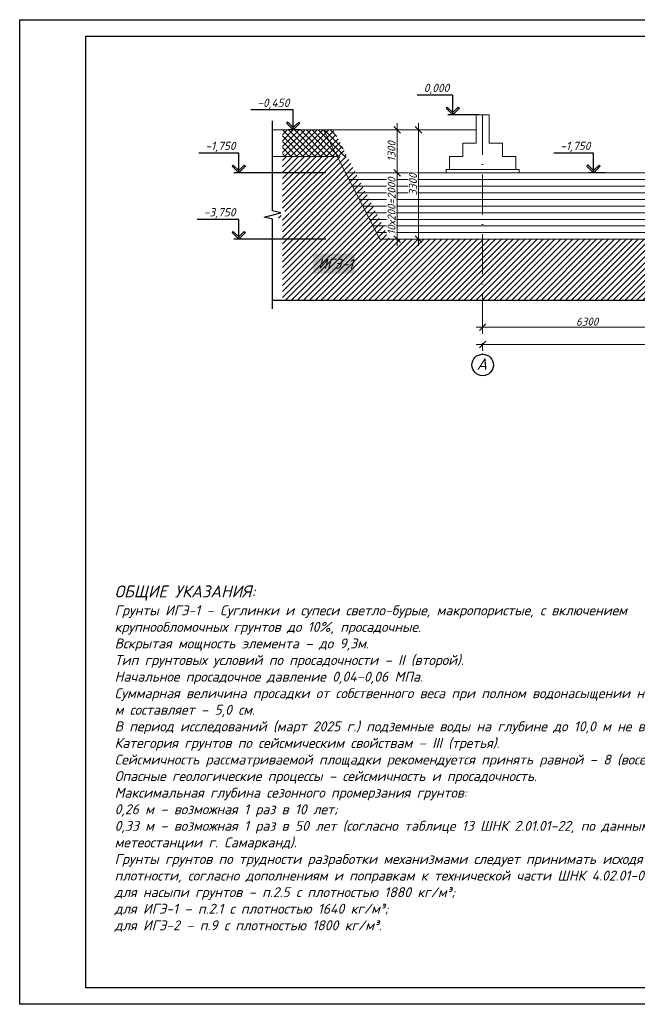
# Model space of a CAD drawing. Header units: millimetres. Extents: x 363306 to 7757304, y 1022887 to 1207196.
# Tile 6 of 256: x 425706 to 444336, y 1058978 to 1088678. Entities that reach past the tile are written whole.
import ezdxf

# ---------------------------------------------------------------- set-up
doc = ezdxf.new("R2010")
doc.units = ezdxf.units.MM
doc.linetypes.add('ACAD_ISO10W100', pattern=[18, 12, -3, 0, -3])
doc.layers.add('.', color=7, linetype='Continuous', lineweight=15)
doc.layers.add('PLAN', color=250, linetype='Continuous', lineweight=25)
doc.layers.add('O3SAD', color=1, linetype='Continuous')
doc.styles.add('iso', font='isocpeur.TTF')
doc.styles.get("Standard").update_dxf_attribs({"font": 'isocpeui.ttf'})
doc.dimstyles.new('Санжар', dxfattribs={"dimtxt": 240, "dimasz": 200, "dimexe": 200, "dimexo": 200, "dimgap": 50, "dimtad": 1, "dimdec": 0, "dimtxsty": 'Standard', "dimblk": 'OBLIQUE', "dimcen": 2.5, "dimdle": 200, "dimclrd": 152, "dimclre": 152, "dimclrt": 152, "dimadec": 0, "dimazin": 0, "dimtfac": 1, "dimtdec": 0, "dimtmove": 0, "dimatfit": 3, "dimldrblk": 'OBLIQUE', "dimfxl": 0, "dimlwd": 0, "dimlwe": 0, "dimarcsym": 0})

# ---------------------------------------------------------------- blocks, each defined once
blk = doc.blocks.new('_Oblique')
at = {"color": 0, "linetype": 'ByBlock', "lineweight": -2}
blk.add_line((-0.5, -0.5), (0.5, 0.5), dxfattribs=at)
blk = doc.blocks.new('*D1991')
at = {"lineweight": 0, "transparency": 16777216}
for p, q in [((439471, 1079400), (446171, 1079400)), ((439671, 1079301), (439671, 1079200)), ((445971, 1079585), (445971, 1079200))]:
    blk.add_line(p, q, dxfattribs=at)
at = {"layer": 'Defpoints', "color": 0, "lineweight": 30, "transparency": 16777216}
for p in [(445971, 1079785), (439671, 1079501), (445971, 1079400)]:
    blk.add_point(p, dxfattribs=at)
at = {"lineweight": 0, "transparency": 16777216, "xscale": 200, "yscale": 200, "zscale": 200, "rotation": 180}
blk.add_blockref('_Oblique', (439671, 1079400), dxfattribs=at)
at = {"lineweight": 0, "transparency": 16777216, "xscale": 200, "yscale": 200, "zscale": 200}
blk.add_blockref('_Oblique', (445971, 1079400), dxfattribs=at)
at = {"lineweight": 0, "transparency": 16777216, "insert": (442821, 1079570), "char_height": 240, "attachment_point": 5, "bg_fill": 3, "box_fill_scale": 1.1, "bg_fill_color": 256, "bg_fill_true_color": 13158600, "bg_fill_transparency": 0}
blk.add_mtext('6300', dxfattribs=at)
blk = doc.blocks.new('*D1994')
at = {"lineweight": 0, "transparency": 16777216}
for p, q in [((455471, 1078885), (439471, 1078885)), ((439671, 1078923), (439671, 1078685)), ((455271, 1078923), (455271, 1078685))]:
    blk.add_line(p, q, dxfattribs=at)
at = {"layer": 'Defpoints', "color": 0, "lineweight": 30, "transparency": 16777216}
for p in [(439671, 1079123), (455271, 1079123), (439671, 1078885)]:
    blk.add_point(p, dxfattribs=at)
at = {"lineweight": 0, "transparency": 16777216, "xscale": 200, "yscale": 200, "zscale": 200, "rotation": 180}
blk.add_blockref('_Oblique', (439671, 1078885), dxfattribs=at)
at = {"lineweight": 0, "transparency": 16777216, "xscale": 200, "yscale": 200, "zscale": 200}
blk.add_blockref('_Oblique', (455271, 1078885), dxfattribs=at)
at = {"lineweight": 0, "transparency": 16777216, "insert": (447471, 1079055), "char_height": 240, "attachment_point": 5, "bg_fill": 3, "box_fill_scale": 1.1, "bg_fill_color": 256, "bg_fill_true_color": 13158600, "bg_fill_transparency": 0}
blk.add_mtext('15600', dxfattribs=at)
blk = doc.blocks.new('*D2005')
at = {"lineweight": 0, "transparency": 16777216}
for p, q in [((435740, 1084055), (437293, 1084055)), ((437093, 1081855), (437093, 1084255)), ((436771, 1082055), (437293, 1082055))]:
    blk.add_line(p, q, dxfattribs=at)
at = {"layer": 'Defpoints', "color": 0, "lineweight": 30, "transparency": 16777216}
for p in [(435540, 1084055), (436571, 1082055)]:
    blk.add_point(p, dxfattribs=at)
at = {"lineweight": 0, "transparency": 16777216, "xscale": 200, "yscale": 200, "zscale": 200}
for p, rotation in [((437093, 1084055), 90), ((437093, 1082055), 270)]:
    blk.add_blockref('_Oblique', p, dxfattribs=dict(at, rotation=rotation))
at = {"lineweight": 0, "transparency": 16777216, "insert": (436923, 1083055), "char_height": 240, "attachment_point": 5, "rotation": 90, "bg_fill": 3, "box_fill_scale": 1.1, "bg_fill_color": 256, "bg_fill_true_color": 13158600, "bg_fill_transparency": 0}
blk.add_mtext('10х200=2000', dxfattribs=at)
at = {"layer": 'Defpoints', "color": 0, "lineweight": 30, "transparency": 16777216}
blk.add_point((437093, 1084055), dxfattribs=at)
blk = doc.blocks.new('*D2006')
at = {"lineweight": 0, "transparency": 16777216}
for p, q in [((437093, 1083855), (437093, 1085555)), ((435071, 1085355), (437293, 1085355)), ((435740, 1084055), (437293, 1084055))]:
    blk.add_line(p, q, dxfattribs=at)
at = {"layer": 'Defpoints', "color": 0, "lineweight": 30, "transparency": 16777216}
for p in [(434871, 1085355), (437093, 1085355), (435540, 1084055)]:
    blk.add_point(p, dxfattribs=at)
at = {"lineweight": 0, "transparency": 16777216, "xscale": 200, "yscale": 200, "zscale": 200}
for p, rotation in [((437093, 1085355), 90), ((437093, 1084055), 270)]:
    blk.add_blockref('_Oblique', p, dxfattribs=dict(at, rotation=rotation))
at = {"lineweight": 0, "transparency": 16777216, "insert": (436923, 1084705), "char_height": 240, "attachment_point": 5, "rotation": 90, "bg_fill": 3, "box_fill_scale": 1.1, "bg_fill_color": 256, "bg_fill_true_color": 13158600, "bg_fill_transparency": 0}
blk.add_mtext('1300', dxfattribs=at)
blk = doc.blocks.new('*D1995')
at = {"lineweight": 0, "transparency": 16777216}
for p, q in [((437740, 1081855), (437740, 1085555)), ((435071, 1085355), (437940, 1085355)), ((436771, 1082055), (437940, 1082055))]:
    blk.add_line(p, q, dxfattribs=at)
at = {"layer": 'Defpoints', "color": 0, "lineweight": 30, "transparency": 16777216}
for p in [(434871, 1085355), (437740, 1085355), (436571, 1082055)]:
    blk.add_point(p, dxfattribs=at)
at = {"lineweight": 0, "transparency": 16777216, "xscale": 200, "yscale": 200, "zscale": 200}
for p, rotation in [((437740, 1085355), 90), ((437740, 1082055), 270)]:
    blk.add_blockref('_Oblique', p, dxfattribs=dict(at, rotation=rotation))
at = {"lineweight": 0, "transparency": 16777216, "insert": (437570, 1083705), "char_height": 240, "attachment_point": 5, "rotation": 90, "bg_fill": 3, "box_fill_scale": 1.1, "bg_fill_color": 256, "bg_fill_true_color": 13158600, "bg_fill_transparency": 0}
blk.add_mtext('3300', dxfattribs=at)

msp = doc.modelspace()

# ---------------------------------------------------------------- hatches: boundary and pattern name
at = {"layer": '.', "lineweight": 0, "true_color": 0x636466}
h = msp.add_hatch(dxfattribs=at)
h.set_pattern_fill('ANSI37', color=251, scale=40)
h.set_pattern_definition([(45, (88146.46, -746868.65), (-89.802561, 89.802561), []), (135, (88146.46, -746868.65), (-89.802561, -89.802561), [])])
h.paths.add_polyline_path([(433631.535, 1084555.286), (435582.909, 1084555.286), (435170.847, 1085355.286), (433631.535, 1085355.286)])
h.paths.add_polyline_path([(459358.298, 1084555.286), (461309.672, 1084555.286), (461309.672, 1085355.286), (459770.36, 1085355.286)])
h = msp.add_hatch(dxfattribs=at)
h.set_pattern_fill('ANSI31', color=251, scale=40)
h.set_pattern_definition([(45, (-231169.38, -206472.86), (-89.802561, 89.802561), [])])
h.paths.add_polyline_path([(439970.603, 1082055.286), (436870.603, 1082055.286), (435582.909, 1084555.286), (433631.535, 1084555.286), (433631.535, 1082910.849), (433881.535, 1082848.349), (433381.535, 1082723.349), (433631.535, 1082660.849), (433631.535, 1080216.411), (439970.603, 1080216.411)])
h.paths.add_polyline_path([(445970.603, 1082055.286), (439970.603, 1082055.286), (439970.603, 1080216.411), (445970.603, 1080216.411)])
h.paths.add_polyline_path([(448970.603, 1082055.286), (445970.603, 1082055.286), (445970.603, 1080855.286), (448970.603, 1080855.286)])
h.paths.add_polyline_path([(454970.603, 1082055.286), (448970.603, 1082055.286), (448970.603, 1080216.411), (454970.603, 1080216.411)])
h.paths.add_polyline_path([(461309.672, 1082660.849), (461059.672, 1082723.349), (461559.672, 1082848.349), (461309.672, 1082910.849), (461309.672, 1084555.286), (459358.298, 1084555.286), (458070.603, 1082055.286), (454970.603, 1082055.286), (454970.603, 1080216.411), (461309.672, 1080216.411)])
h.paths.add_polyline_path([(461309.672, 1080216.411), (454970.603, 1080216.411)], flags=17)
h.paths.add_polyline_path([(454970.603, 1080216.411), (448970.603, 1080216.411)], flags=17)
h.paths.add_polyline_path([(448970.603, 1080855.286), (445970.603, 1080855.286), (445970.603, 1080216.411), (447345.603, 1080216.411), (447408.103, 1080466.411), (447533.103, 1079966.411), (447595.603, 1080216.411), (448970.603, 1080216.411)])
h.paths.add_polyline_path([(445970.603, 1080216.411), (439970.603, 1080216.411)], flags=17)
h.paths.add_polyline_path([(439970.603, 1080216.411), (433631.535, 1080216.411)], flags=17)

# ---------------------------------------------------------------- linework, layer by layer
at = {"linetype": 'Continuous', "lineweight": 25, "ltscale": 100}
for p, q in [((438602.998, 1086040.642), (438567.642, 1086005.286)), ((438567.642, 1086005.286), (438767.642, 1085805.286)), ((438767.642, 1085875.997), (438602.998, 1086040.642)), ((438767.642, 1085875.997), (438932.287, 1086040.642)), ((438967.642, 1086005.286), (438767.642, 1085805.286)), ((438767.642, 1085805.286), (438767.642, 1085875.997)), ((438767.642, 1085805.286), (438767.642, 1085875.997)), ((438932.287, 1086040.642), (438967.642, 1086005.286)), ((433792.885, 1085590.642), (433757.53, 1085555.286)), ((433757.53, 1085555.286), (433957.53, 1085355.286)), ((433957.53, 1085425.997), (433792.885, 1085590.642)), ((433957.53, 1085425.997), (434122.175, 1085590.642)), ((434157.53, 1085555.286), (433957.53, 1085355.286)), ((434122.175, 1085590.642), (434157.53, 1085555.286)), ((433957.53, 1085355.286), (433957.53, 1085425.997)), ((433957.53, 1085355.286), (433957.53, 1085425.997)), ((432148.552, 1084290.642), (432113.197, 1084255.286)), ((432113.197, 1084255.286), (432313.197, 1084055.286)), ((432313.197, 1084125.997), (432148.552, 1084290.642)), ((432313.197, 1084125.997), (432477.841, 1084290.642)), ((432513.197, 1084255.286), (432313.197, 1084055.286)), ((432313.197, 1084055.286), (432313.197, 1084125.997)), ((432313.197, 1084055.286), (432313.197, 1084125.997)), ((432477.841, 1084290.642), (432513.197, 1084255.286)), ((442853.237, 1084290.642), (442817.882, 1084255.286)), ((442817.882, 1084255.286), (443017.882, 1084055.286)), ((443017.882, 1084125.997), (442853.237, 1084290.642)), ((443017.882, 1084125.997), (443182.527, 1084290.642)), ((443217.882, 1084255.286), (443017.882, 1084055.286)), ((443017.882, 1084055.286), (443017.882, 1084125.997)), ((443017.882, 1084055.286), (443017.882, 1084125.997)), ((443182.527, 1084290.642), (443217.882, 1084255.286)), ((432148.552, 1082290.642), (432113.197, 1082255.286)), ((432313.197, 1082125.997), (432148.552, 1082290.642)), ((432313.197, 1082125.997), (432477.841, 1082290.642)), ((432477.841, 1082290.642), (432513.197, 1082255.286)), ((432113.197, 1082255.286), (432313.197, 1082055.286)), ((432513.197, 1082255.286), (432313.197, 1082055.286)), ((432313.197, 1082055.286), (432313.197, 1082125.997)), ((432313.197, 1082055.286), (432313.197, 1082125.997))]:
    msp.add_line(p, q, dxfattribs=at)
at = {"color": 1, "linetype": 'ACAD_ISO10W100', "lineweight": 9, "ltscale": 100}
msp.add_line((439670.603, 1085805.286), (439670.603, 1078589.218), dxfattribs=at)
at = {"color": 18, "lineweight": 0, "true_color": 0x000000}
for p, q in [((433331.535, 1085355.286), (434870.847, 1085355.286)), ((436570.603, 1082055.286), (434870.847, 1085355.286)), ((435540.448, 1084055.286), (459400.759, 1084055.286)), ((435643.463, 1083855.286), (459297.743, 1083855.286)), ((435746.479, 1083655.286), (459194.728, 1083655.286)), ((435849.494, 1083455.286), (459091.712, 1083455.286)), ((435952.51, 1083255.286), (458988.697, 1083255.286)), ((436055.525, 1083055.286), (458885.681, 1083055.286)), ((436158.541, 1082855.286), (458782.666, 1082855.286)), ((436261.557, 1082655.286), (458679.65, 1082655.286)), ((436364.572, 1082455.286), (458576.634, 1082455.286)), ((436467.588, 1082255.286), (458473.619, 1082255.286)), ((436570.603, 1082055.286), (458370.603, 1082055.286))]:
    msp.add_line(p, q, dxfattribs=at)
at = {"color": 251, "lineweight": 0, "true_color": 0x636466}
msp.add_line((433331.535, 1084555.286), (435282.909, 1084555.286), dxfattribs=at)
at = {"linetype": 'Continuous', "lineweight": 25, "ltscale": 100}
for points in [[(438767.642, 1086405.286), (437695.067, 1086405.286)], [(438767.642, 1085805.286), (438767.642, 1086405.286)], [(433957.53, 1085955.286), (432677.947, 1085955.286)], [(433957.53, 1085355.286), (433957.53, 1085955.286)], [(439558.1, 1085805.286), (438617.642, 1085805.286)], [(434178.1, 1085355.286), (433807.53, 1085355.286)], [(432313.197, 1084655.286), (431111.265, 1084655.286)], [(432313.197, 1084055.286), (432313.197, 1084655.286)], [(443017.882, 1084655.286), (441815.95, 1084655.286)], [(443017.882, 1084055.286), (443017.882, 1084655.286)], [(443372.121, 1084055.286), (442867.882, 1084055.286)], [(432313.197, 1082655.286), (431059.371, 1082655.286)], [(432313.197, 1082055.286), (432313.197, 1082655.286)], [(434938.612, 1082055.286), (432163.197, 1082055.286)]]:
    msp.add_lwpolyline(points, dxfattribs=at)
at = {"linetype": 'Continuous'}
for points in [[(433331.535, 1082910.849), (433331.535, 1085630.635)], [(433581.535, 1082848.349), (433331.535, 1082910.849)], [(433081.535, 1082723.349), (433581.535, 1082848.349)], [(433331.535, 1082660.849), (433081.535, 1082723.349)], [(433331.535, 1079956.072), (433331.535, 1082660.849)], [(433331.535, 1080216.411), (447345.603, 1080216.411)]]:
    msp.add_lwpolyline(points, dxfattribs=at)
at = {"color": 18, "lineweight": 0, "true_color": 0x000000}
msp.add_lwpolyline([(439470.603, 1085805.286), (439470.603, 1085355.286), (439470.603, 1084955.286), (439070.603, 1084955.286), (439070.603, 1084555.286), (438670.603, 1084555.286), (438670.603, 1084155.286), (440670.603, 1084155.286), (440670.603, 1084555.286), (440270.603, 1084555.286), (440270.603, 1084955.286), (439870.603, 1084955.286), (439870.603, 1085355.286), (439870.603, 1085805.286), (439470.603, 1085805.286)], dxfattribs=at)
msp.add_lwpolyline([(438570.603, 1084155.286), (440770.603, 1084155.286), (440770.603, 1084055.286), (438570.603, 1084055.286)], close=True, dxfattribs=at)
at = {"layer": 'PLAN', "color": 158, "lineweight": 30}
msp.add_circle((439670.603, 1078264.333), 324.885, dxfattribs=at)

# ---------------------------------------------------------------- texts
at = {"linetype": 'Continuous', "lineweight": 25, "ltscale": 100, "char_height": 250, "attachment_point": 1}
for s, insert, width in [('\\fISOCPEUR|b0|i1|c1|p34;\\W1.0000000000;\\T1.0000000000;\\o\\l0,000', (437894.877, 1086745.286), 938.06818), ('\\fISOCPEUR|b0|i1|c1|p34;\\W1.0000000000;\\T1.0000000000;\\o\\l-0,450', (432874.537, 1086295.286), 1148.29545), ('\\fISOCPEUR|b0|i1|c1|p34;\\W1.0000000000;\\T1.0000000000;\\o\\l-1,750', (431307.856, 1084995.286), 1070.64394), ('\\fISOCPEUR|b0|i1|c1|p34;\\W1.0000000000;\\T1.0000000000;\\o\\l-1,750', (442012.541, 1084995.286), 1070.64394), ('\\fISOCPEUR|b0|i1|c1|p34;\\W1.0000000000;\\T1.0000000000;\\o\\l-3,750', (431255.962, 1082995.286), 1122.53788)]:
    msp.add_mtext(s, dxfattribs=dict(at, insert=insert, width=width))
at = {"lineweight": 9, "insert": (434714.347, 1081467.746), "char_height": 300, "width": 947.7893, "attachment_point": 1, "style": 'iso', "bg_fill": 1, "box_fill_scale": 1.5, "bg_fill_color": 255, "bg_fill_transparency": 0}
msp.add_mtext('{\\fISOCPEUR|b0|i1|c204|p34;ИГЭ-1}', dxfattribs=at)
at = {"color": 18, "lineweight": 140, "true_color": 0x000000, "insert": (428569.965, 1071612.52), "char_height": 300, "width": 18882.5931, "attachment_point": 1}
msp.add_mtext('\\A1;{\\H1.2x;\\C256;ОБЩИЕ УКАЗАНИЯ:\\A0;\\H0.83333x;\\C256;\\c0;^JГрунты ИГЭ-1 – \\H1x;\\C244;\\c1973145;Суглинки и супеси светло-бурые, макропористые, с включением крупнообломочных грунтов до 10%, просадочные.\\PВскрытая мощность элемента – до 9,3м.\\P\\H1x;\\C256;\\c0;Тип грунтовых условий по просадочности – II (второй).^JНачальное просадочное давление 0,04–0,06 МПа.^JСуммарная величина просадки от собственного веса при полном водонасыщении на толщу до 8,0 м составляет – 5,0 см.^JВ период исследований (март 2025 г.) подземные воды на глубине до 10,0 м не вскрыты.^JКатегория грунтов по сейсмическим свойствам – III (третья).^JСейсмичность рассматриваемой площадки рекомендуется принять равной – 8 (восемь) баллов.^JОпасные геологические процессы – сейсмичность и просадочность.^JМаксимальная глубина сезонного промерзания грунтов:^J0,26 м – возможная 1 раз в 10 лет;^J0,33 м – возможная 1 раз в 50 лет (согласно таблице 13 ШНК 2.01.01-22, по данным метеостанции г. Самарканд).^JГрунты грунтов по трудности разработки механизмами следует принимать исходя из их плотности, согласно дополнениям и поправкам к технической части ШНК 4.02.01-04:^Jдля насыпи грунтов – п.2.5 с плотностью 1880 кг/м³;^Jдля ИГЭ-1 – п.2.1 с плотностью 1640 кг/м³;^Jдля ИГЭ-2 – п.9 с плотностью 1800 кг/м³.}', dxfattribs=at)
at = {"layer": 'PLAN', "lineweight": 30, "insert": (439490.751, 1078463.836), "char_height": 350, "width": 338.65741, "attachment_point": 1}
msp.add_mtext('A', dxfattribs=at)

# ---------------------------------------------------------------- next in the draw order: dimensions: what is measured, and where the dimension line sits
at = {"color": 18, "lineweight": 0, "true_color": 0x000000}
dim = msp.add_linear_dim(base=(437092.879, 1084055.286), p1=(436570.603, 1082055.286), p2=(435540.448, 1084055.286), angle=90, text='10х200=2000', dimstyle='Санжар', override={"dimclrd": 256, "dimclre": 256, "dimclrt": 256, "dimfxl": 0.18, "dimtfill": 1, "dimarcsym": 2}, dxfattribs=at)
dim.commit()
dim.dimension.update_dxf_attribs({"geometry": '*D2005', "text_midpoint": (436922.879, 1083055.286)})
dim = msp.add_linear_dim(base=(445970.603, 1079399.778), p1=(439670.603, 1079500.829), p2=(445970.603, 1079784.66), dimstyle='Санжар', override={"dimclrd": 256, "dimclre": 256, "dimclrt": 256, "dimfxl": 10, "dimtfill": 1, "dimarcsym": 1}, dxfattribs=at)
dim.commit()
dim.dimension.update_dxf_attribs({"geometry": '*D1991', "text_midpoint": (442820.603, 1079569.778)})

# ---------------------------------------------------------------- next in the draw order: dimensions: what is measured, and where the dimension line sits
dim = msp.add_linear_dim(base=(437092.879, 1085355.286), p1=(435540.448, 1084055.286), p2=(434870.847, 1085355.286), angle=90, dimstyle='Санжар', override={"dimclrd": 256, "dimclre": 256, "dimclrt": 256, "dimtmove": 1, "dimfxl": 0.18, "dimtfill": 1, "dimarcsym": 2}, dxfattribs=at)
dim.commit()
dim.dimension.update_dxf_attribs({"geometry": '*D2006', "text_midpoint": (436922.879, 1084705.286)})
dim = msp.add_linear_dim(base=(439670.603, 1078885.474), p1=(455270.603, 1079123.241), p2=(439670.603, 1079123.241), dimstyle='Санжар', override={"dimclrd": 256, "dimclre": 256, "dimclrt": 256, "dimfxl": 10, "dimtfill": 1, "dimarcsym": 1}, dxfattribs=at)
dim.commit()
dim.dimension.update_dxf_attribs({"geometry": '*D1994', "text_midpoint": (447470.603, 1079055.474)})

# ---------------------------------------------------------------- next in the draw order: linework, layer by layer
at = {"linetype": 'Continuous', "lineweight": 25, "ltscale": 100}
msp.add_lwpolyline([(434938.612, 1084055.286), (432163.197, 1084055.286)], dxfattribs=at)

# ---------------------------------------------------------------- next in the draw order: dimensions: what is measured, and where the dimension line sits
at = {"color": 18, "lineweight": 0, "true_color": 0x000000}
dim = msp.add_linear_dim(base=(437740.185, 1085355.286), p1=(436570.603, 1082055.286), p2=(434870.847, 1085355.286), angle=90, dimstyle='Санжар', override={"dimclrd": 256, "dimclre": 256, "dimclrt": 256, "dimfxl": 0.18, "dimtfill": 1, "dimarcsym": 2}, dxfattribs=at)
dim.commit()
dim.dimension.update_dxf_attribs({"geometry": '*D1995', "text_midpoint": (437570.185, 1083705.286)})

# ---------------------------------------------------------------- next in the draw order: linework, layer by layer
msp.add_line((434870.847, 1085355.286), (439470.603, 1085355.286), dxfattribs=at)
at = {"lineweight": 30}
msp.add_lwpolyline([(427706.348, 1088178.072), (467206.348, 1088178.072), (467206.348, 1059478.072), (427706.348, 1059478.072)], close=True, dxfattribs=at)
at = {"layer": 'O3SAD', "color": 1}
msp.add_lwpolyline([(425706.348, 1088678.072), (467706.348, 1088678.072), (467706.348, 1058978.072), (425706.348, 1058978.072)], close=True, dxfattribs=at)

doc.saveas('drawing.dxf')
